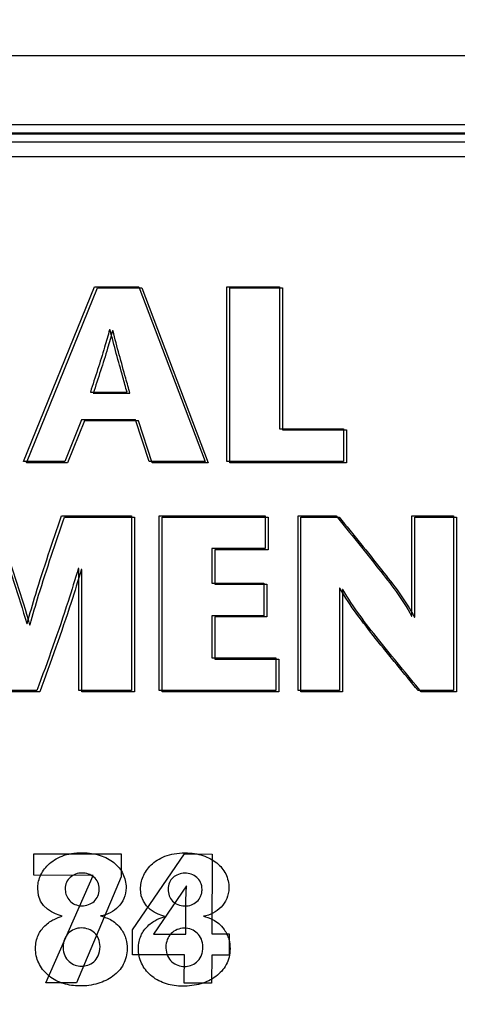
# Model space of a CAD drawing. Header units: inches. Extents: x 0 to 34, y 0 to 22.
# Tile 50 of 68: x 19.428 to 19.691, y 16.9 to 17.491. Entities that reach past the tile are written whole.
import ezdxf

# ---------------------------------------------------------------- set-up
doc = ezdxf.new("R2010")
doc.units = ezdxf.units.IN
doc.header["$LTSCALE"] = 1.87
doc.header["$MEASUREMENT"] = 0
doc.layers.get('0').update_dxf_attribs({"linetype": 'CONTINUOUS'})
for name, color, linetype in [('02___PRT_ALL_AXES', 7, 'CONTINUOUS'), ('DATUMCURVES', 7, 'CONTINUOUS'), ('DIMENSIONS', 7, 'CONTINUOUS')]:
    doc.layers.add(name, color=color, linetype=linetype)
doc.styles.get("Standard").update_dxf_attribs({"font": 'txt', "width": 0.8})
doc.dimstyles.new('DIMSTYLE_1', dxfattribs={"dimtxt": 0.125, "dimasz": 0.18, "dimexe": 0.18, "dimexo": 0.0625, "dimgap": 0.09, "dimtad": 0, "dimtih": 1, "dimtoh": 1, "dimzin": 4, "dimdsep": 46, "dimtxsty": 'STANDARD', "dimblk": '_FILLED', "dimblk1": '_FILLED', "dimblk2": '_FILLED', "dimcen": 0.09, "dimadec": 0, "dimazin": 0, "dimtp": 0.01, "dimtm": 0.01, "dimtfac": 1, "dimtofl": 0, "dimtmove": 0, "dimatfit": 3, "dimldrblk": '_FILLED', "dimfxl": 1, "dimtolj": 1, "dimtzin": 4, "dimarcsym": 0})

# ---------------------------------------------------------------- blocks, each defined once
blk = doc.blocks.new('_FILLED')
at = {"color": 0, "linetype": 'BYBLOCK'}
blk.add_solid([(0, 0), (-1, 0.1736), (-1, -0.1736)], dxfattribs=at)
blk = doc.blocks.new('*D22')
at = {"layer": 'DIMENSIONS', "color": 2, "linetype": 'CONTINUOUS'}
for p, q in [((18.14534, 17.52793), (18.14534, 19.20516)), ((19.15928, 16.6379), (19.15928, 19.20516)), ((18.14534, 19.08016), (17.75898, 19.08016)), ((19.15928, 19.08016), (19.51928, 19.08016))]:
    blk.add_line(p, q, dxfattribs=at)
at = {"layer": 'DIMENSIONS', "color": 2, "linetype": 'CONTINUOUS', "xscale": 0.18, "yscale": 0.18, "zscale": 0.18}
blk.add_blockref('_FILLED', (18.14534, 19.08016), dxfattribs=at)
at = {"layer": 'DIMENSIONS', "color": 2, "linetype": 'CONTINUOUS', "xscale": 0.18, "yscale": 0.18, "zscale": 0.18, "rotation": 180}
blk.add_blockref('_FILLED', (19.15928, 19.08016), dxfattribs=at)
at = {"layer": 'DIMENSIONS', "color": 2, "linetype": 'CONTINUOUS', "insert": (17.69648, 19.14266), "char_height": 0.125, "width": 1.325, "attachment_point": 3, "line_spacing_factor": 0.9}
blk.add_mtext('1.014{\\Ftxt.shx;\\W1.000000;\\H0.125000; }[25.75]', dxfattribs=at)
blk = doc.blocks.new('*D23')
at = {"layer": 'DIMENSIONS', "color": 2, "linetype": 'CONTINUOUS'}
for p, q in [((18.14534, 17.52793), (18.14534, 19.95516)), ((19.75928, 16.6379), (19.75928, 19.95516)), ((18.14534, 19.83016), (17.78534, 19.83016)), ((19.75928, 19.83016), (20.11928, 19.83016))]:
    blk.add_line(p, q, dxfattribs=at)
at = {"layer": 'DIMENSIONS', "color": 2, "linetype": 'CONTINUOUS', "xscale": 0.18, "yscale": 0.18, "zscale": 0.18}
blk.add_blockref('_FILLED', (18.14534, 19.83016), dxfattribs=at)
at = {"layer": 'DIMENSIONS', "color": 2, "linetype": 'CONTINUOUS', "xscale": 0.18, "yscale": 0.18, "zscale": 0.18, "rotation": 180}
blk.add_blockref('_FILLED', (19.75928, 19.83016), dxfattribs=at)
at = {"layer": 'DIMENSIONS', "color": 2, "linetype": 'CONTINUOUS', "insert": (18.93762, 19.89266), "char_height": 0.125, "width": 1.325, "attachment_point": 2, "line_spacing_factor": 0.9}
blk.add_mtext('1.614{\\Ftxt.shx;\\W1.000000;\\H0.125000; }[40.99]', dxfattribs=at)

msp = doc.modelspace()

# ---------------------------------------------------------------- linework, layer by layer
at = {"color": 7, "linetype": 'CONTINUOUS'}
for p, q in [((18.15395, 17.46971), (20.20586, 17.46971)), ((18.34148, 17.42829), (20.04645, 17.42829)), ((18.34148, 17.42337), (20.04646, 17.42337)), ((18.34201, 17.42285), (20.04593, 17.42285)), ((18.34201, 17.41793), (20.04593, 17.41793))]:
    msp.add_line(p, q, dxfattribs=at)
at = {"layer": '02___PRT_ALL_AXES', "color": 7, "linetype": 'CONTINUOUS'}
msp.add_line((20.03728, 17.40904), (18.34474, 17.40904), dxfattribs=at)
at = {"layer": 'DATUMCURVES', "color": 40, "linetype": 'CONTINUOUS'}
for p, q in [((19.4307, 17.22601), (19.47341, 17.3309)), ((19.43248, 17.2253), (19.47519, 17.33019)), ((19.47341, 17.3309), (19.49993, 17.3309)), ((19.47519, 17.33019), (19.50171, 17.33019)), ((19.49993, 17.3309), (19.53978, 17.22601)), ((19.50171, 17.33019), (19.54156, 17.2253)), ((19.55291, 17.22601), (19.55291, 17.3309)), ((19.55291, 17.3309), (19.58452, 17.3309)), ((19.55469, 17.2253), (19.55469, 17.33019)), ((19.55469, 17.33019), (19.5863, 17.33019)), ((19.58452, 17.3309), (19.58452, 17.24564)), ((19.5863, 17.33019), (19.5863, 17.24493)), ((19.4827, 17.30512), (19.48239, 17.30512)), ((19.48448, 17.30442), (19.48417, 17.30442)), ((19.47086, 17.26767), (19.49289, 17.26767)), ((19.47264, 17.26696), (19.49467, 17.26696)), ((19.46546, 17.25104), (19.45543, 17.22601)), ((19.46724, 17.25033), (19.45721, 17.2253)), ((19.49798, 17.25104), (19.46546, 17.25104)), ((19.49975, 17.25033), (19.46724, 17.25033)), ((19.50622, 17.22601), (19.49798, 17.25104)), ((19.508, 17.2253), (19.49975, 17.25033)), ((19.58452, 17.24564), (19.62288, 17.24564)), ((19.62288, 17.24564), (19.62288, 17.22601)), ((19.5863, 17.24493), (19.62466, 17.24493)), ((19.62466, 17.24493), (19.62466, 17.2253)), ((19.45543, 17.22601), (19.4307, 17.22601)), ((19.45721, 17.2253), (19.43248, 17.2253)), ((19.53978, 17.22601), (19.50622, 17.22601)), ((19.54156, 17.2253), (19.508, 17.2253)), ((19.62288, 17.22601), (19.55291, 17.22601)), ((19.62466, 17.2253), (19.55469, 17.2253)), ((19.45358, 17.19333), (19.49555, 17.19333)), ((19.45536, 17.19262), (19.49733, 17.19262)), ((19.49555, 17.19333), (19.49555, 17.08844)), ((19.49733, 17.19262), (19.49733, 17.08773)), ((19.51224, 17.08844), (19.51224, 17.19333)), ((19.51224, 17.19333), (19.57592, 17.19333)), ((19.51402, 17.08773), (19.51402, 17.19262)), ((19.51402, 17.19262), (19.5777, 17.19262)), ((19.57592, 17.19333), (19.57592, 17.17369)), ((19.5777, 17.19262), (19.5777, 17.17298)), ((19.5956, 17.08844), (19.5956, 17.19333)), ((19.5956, 17.19333), (19.61853, 17.19333)), ((19.59738, 17.08773), (19.59738, 17.19262)), ((19.59738, 17.19262), (19.62031, 17.19262)), ((19.66407, 17.13324), (19.66407, 17.19333)), ((19.66407, 17.19333), (19.68895, 17.19333)), ((19.66585, 17.13253), (19.66585, 17.19262)), ((19.66585, 17.19262), (19.69073, 17.19262)), ((19.68895, 17.19333), (19.68895, 17.08844)), ((19.69073, 17.19262), (19.69073, 17.08773)), ((19.54386, 17.17369), (19.54386, 17.15302)), ((19.57592, 17.17369), (19.54386, 17.17369)), ((19.54564, 17.17298), (19.54564, 17.1523)), ((19.5777, 17.17298), (19.54564, 17.17298)), ((19.46393, 17.16186), (19.46363, 17.16186)), ((19.46393, 17.08844), (19.46393, 17.16186)), ((19.46571, 17.16115), (19.46541, 17.16115)), ((19.46571, 17.08773), (19.46571, 17.16115)), ((19.54386, 17.15302), (19.57516, 17.15302)), ((19.54564, 17.1523), (19.57694, 17.1523)), ((19.57516, 17.15302), (19.57516, 17.13339)), ((19.57694, 17.1523), (19.57694, 17.13268)), ((19.62047, 17.14987), (19.62047, 17.08844)), ((19.62078, 17.14987), (19.62047, 17.14987)), ((19.62224, 17.14916), (19.62224, 17.08773)), ((19.62256, 17.14916), (19.62224, 17.14916)), ((19.54386, 17.13339), (19.54386, 17.10807)), ((19.57516, 17.13339), (19.54386, 17.13339)), ((19.66377, 17.13324), (19.66407, 17.13324)), ((19.43261, 17.12874), (19.43291, 17.12874)), ((19.43439, 17.12803), (19.43469, 17.12803)), ((19.54564, 17.13268), (19.54564, 17.10736)), ((19.57694, 17.13268), (19.54564, 17.13268)), ((19.66555, 17.13253), (19.66585, 17.13253)), ((19.54386, 17.10807), (19.58237, 17.10807)), ((19.54564, 17.10736), (19.58415, 17.10736)), ((19.58237, 17.10807), (19.58237, 17.08844)), ((19.58415, 17.10736), (19.58415, 17.08773)), ((19.43876, 17.08844), (19.41883, 17.08844)), ((19.44054, 17.08773), (19.42061, 17.08773)), ((19.49555, 17.08844), (19.46393, 17.08844)), ((19.49733, 17.08773), (19.46571, 17.08773)), ((19.58237, 17.08844), (19.51224, 17.08844)), ((19.58415, 17.08773), (19.51402, 17.08773)), ((19.62047, 17.08844), (19.5956, 17.08844)), ((19.62224, 17.08773), (19.59738, 17.08773)), ((19.68895, 17.08844), (19.66782, 17.08844)), ((19.69073, 17.08773), (19.66959, 17.08773)), ((19.4369, 16.97759), (19.43693, 16.99047)), ((19.43693, 16.99047), (19.48946, 16.99034)), ((19.48946, 16.99034), (19.48942, 16.97658)), ((19.49627, 16.9448), (19.52746, 16.99036)), ((19.52746, 16.99036), (19.54401, 16.99032)), ((19.54401, 16.99032), (19.54378, 16.94247)), ((19.47254, 16.97751), (19.4369, 16.97759)), ((19.44406, 16.91305), (19.47254, 16.97751)), ((19.48942, 16.97658), (19.46262, 16.91301)), ((19.52853, 16.97115), (19.50869, 16.94221)), ((19.52829, 16.9626), (19.52853, 16.97115)), ((19.52824, 16.94217), (19.52829, 16.9626)), ((19.49623, 16.9298), (19.49627, 16.9448)), ((19.50869, 16.94221), (19.52824, 16.94217)), ((19.54378, 16.94247), (19.55433, 16.94244)), ((19.55433, 16.94244), (19.5543, 16.92967)), ((19.52731, 16.92973), (19.49623, 16.9298)), ((19.52727, 16.91285), (19.52731, 16.92973)), ((19.54375, 16.92969), (19.54371, 16.91281)), ((19.5543, 16.92967), (19.54375, 16.92969)), ((19.46262, 16.91301), (19.44406, 16.91305)), ((19.54371, 16.91281), (19.52727, 16.91285))]:
    msp.add_line(p, q, dxfattribs=at)
for points, knots in [([(19.48239, 17.30512), (19.48145, 17.30164), (19.47789, 17.28906), (19.47369, 17.27669), (19.47086, 17.26767)], [0, 0, 0, 0, 0.276455, 1, 1, 1, 1]), ([(19.49289, 17.26767), (19.49206, 17.27067), (19.48854, 17.28312), (19.48509, 17.29559), (19.4827, 17.30512)], [0, 0, 0, 0, 0.240594, 1, 1, 1, 1]), ([(19.48417, 17.30442), (19.48323, 17.30093), (19.47967, 17.28836), (19.47546, 17.27598), (19.47264, 17.26696)], [0, 0, 0, 0, 0.276509, 1, 1, 1, 1]), ([(19.49467, 17.26696), (19.49384, 17.26996), (19.49032, 17.28241), (19.48686, 17.29488), (19.48448, 17.30442)], [0, 0, 0, 0, 0.240556, 1, 1, 1, 1]), ([(19.41118, 17.19333), (19.41299, 17.18829), (19.42066, 17.16695), (19.42784, 17.14541), (19.43261, 17.12874)], [0, 0, 0, 0, 0.235701, 1, 1, 1, 1]), ([(19.41296, 17.19262), (19.41476, 17.18758), (19.42244, 17.16624), (19.42962, 17.1447), (19.43439, 17.12803)], [0, 0, 0, 0, 0.235704, 1, 1, 1, 1]), ([(19.43291, 17.12874), (19.43453, 17.13465), (19.44082, 17.15637), (19.44823, 17.17773), (19.45358, 17.19333)], [0, 0, 0, 0, 0.270709, 1, 1, 1, 1]), ([(19.43469, 17.12803), (19.43631, 17.13394), (19.4426, 17.15566), (19.45001, 17.17702), (19.45536, 17.19262)], [0, 0, 0, 0, 0.270709, 1, 1, 1, 1]), ([(19.61853, 17.19333), (19.62709, 17.18282), (19.64277, 17.16334), (19.6584, 17.14345), (19.66377, 17.13324)], [0, 0, 0, 0, 0.540203, 1, 1, 1, 1]), ([(19.62031, 17.19262), (19.62886, 17.18211), (19.64455, 17.16263), (19.66018, 17.14274), (19.66555, 17.13253)], [0, 0, 0, 0, 0.540203, 1, 1, 1, 1]), ([(19.46363, 17.16186), (19.46167, 17.15523), (19.45404, 17.13053), (19.44526, 17.10622), (19.43876, 17.08844)], [0, 0, 0, 0, 0.267521, 1, 1, 1, 1]), ([(19.46541, 17.16115), (19.46345, 17.15452), (19.45582, 17.12982), (19.44704, 17.10551), (19.44054, 17.08773)], [0, 0, 0, 0, 0.267521, 1, 1, 1, 1]), ([(19.66782, 17.08844), (19.65921, 17.09884), (19.64274, 17.11865), (19.62693, 17.13921), (19.62078, 17.14987)], [0, 0, 0, 0, 0.523127, 1, 1, 1, 1]), ([(19.66959, 17.08773), (19.66099, 17.09813), (19.64452, 17.11794), (19.62871, 17.1385), (19.62256, 17.14916)], [0, 0, 0, 0, 0.523123, 1, 1, 1, 1]), ([(19.43921, 16.96954), (19.43921, 16.9719), (19.44021, 16.97697), (19.44495, 16.98419), (19.45187, 16.98873), (19.45925, 16.99077), (19.46558, 16.99129), (19.47173, 16.99085), (19.47847, 16.98925), (19.48549, 16.9855), (19.49095, 16.97882), (19.49233, 16.97298), (19.49229, 16.97008)], [0, 0, 0, 0, 0.137119, 0.274239, 0.411358, 0.479918, 0.548478, 0.604918, 0.661358, 0.774239, 0.887119, 1, 1, 1, 1]), ([(19.50099, 16.9694), (19.501, 16.97176), (19.502, 16.97683), (19.50673, 16.98405), (19.51365, 16.98859), (19.52103, 16.99063), (19.52736, 16.99116), (19.53351, 16.9907), (19.54025, 16.9891), (19.54727, 16.98535), (19.55273, 16.97868), (19.55411, 16.97284), (19.55407, 16.96995)], [0, 0, 0, 0, 0.137109, 0.274218, 0.411327, 0.479881, 0.548436, 0.604881, 0.661327, 0.774218, 0.887109, 1, 1, 1, 1]), ([(19.47619, 16.96924), (19.4762, 16.9724), (19.47369, 16.97724), (19.46562, 16.97982), (19.45929, 16.97751), (19.45634, 16.97346), (19.45573, 16.97057), (19.45576, 16.969), (19.45576, 16.96886)], [0, 0, 0, 0, 0.238964, 0.477929, 0.732401, 0.859637, 0.986872, 1, 1, 1, 1]), ([(19.53796, 16.96908), (19.53797, 16.97067), (19.53734, 16.97346), (19.53415, 16.97751), (19.52739, 16.97967), (19.52108, 16.97736), (19.51812, 16.97331), (19.51754, 16.97055), (19.51754, 16.96913)], [0, 0, 0, 0, 0.120905, 0.241811, 0.483621, 0.741811, 0.870905, 1, 1, 1, 1]), ([(19.45576, 16.96886), (19.45581, 16.96769), (19.4563, 16.96517), (19.45826, 16.96208), (19.4614, 16.95984), (19.46558, 16.95899), (19.46989, 16.95973), (19.47437, 16.96238), (19.47618, 16.96613), (19.47619, 16.96924)], [0, 0, 0, 0, 0.116885, 0.24838, 0.379876, 0.511371, 0.633528, 0.755686, 1, 1, 1, 1]), ([(19.49229, 16.97008), (19.49227, 16.96785), (19.49137, 16.9634), (19.48669, 16.95662), (19.48098, 16.95373), (19.47704, 16.95313)], [0, 0, 0, 0, 0.25, 0.5, 1, 1, 1, 1]), ([(19.51754, 16.96913), (19.51753, 16.96782), (19.51801, 16.96514), (19.52004, 16.96193), (19.52318, 16.9597), (19.52736, 16.95887), (19.53166, 16.95958), (19.53502, 16.96156), (19.53696, 16.96421), (19.53781, 16.9668), (19.53796, 16.96835), (19.53796, 16.96908)], [0, 0, 0, 0, 0.129738, 0.259477, 0.389215, 0.518953, 0.639215, 0.759477, 0.879738, 0.939869, 1, 1, 1, 1]), ([(19.55407, 16.96995), (19.55405, 16.96771), (19.55315, 16.96327), (19.54847, 16.95647), (19.54276, 16.95359), (19.53882, 16.95299)], [0, 0, 0, 0, 0.25, 0.5, 1, 1, 1, 1]), ([(19.45479, 16.91251), (19.45442, 16.91263), (19.45073, 16.91383), (19.4448, 16.91735), (19.43924, 16.92458), (19.43759, 16.93215), (19.43821, 16.93799), (19.43941, 16.94158), (19.44121, 16.94467), (19.44369, 16.94743), (19.44642, 16.94965), (19.44996, 16.95168), (19.45238, 16.95247), (19.45383, 16.95296)], [0, 0, 0, 0, 0.015355, 0.153546, 0.291737, 0.429928, 0.496547, 0.563166, 0.629785, 0.696404, 0.772303, 0.848202, 1, 1, 1, 1]), ([(19.47704, 16.95313), (19.47859, 16.95268), (19.48172, 16.95183), (19.48623, 16.94891), (19.48921, 16.9457), (19.49124, 16.94222), (19.49265, 16.93837), (19.49342, 16.93172), (19.49131, 16.92361), (19.48489, 16.91652), (19.47572, 16.9121), (19.46471, 16.91057), (19.45779, 16.9116), (19.45479, 16.91251)], [0, 0, 0, 0, 0.107352, 0.161028, 0.214704, 0.249615, 0.284526, 0.354347, 0.485519, 0.616691, 0.747864, 0.879036, 1, 1, 1, 1]), ([(19.51657, 16.91236), (19.5162, 16.91248), (19.51251, 16.91369), (19.50658, 16.91721), (19.50101, 16.92444), (19.49937, 16.93201), (19.49999, 16.93785), (19.50118, 16.94143), (19.50298, 16.94451), (19.50545, 16.94728), (19.5082, 16.94949), (19.51174, 16.95153), (19.51417, 16.95232), (19.51561, 16.95282)], [0, 0, 0, 0, 0.015377, 0.153767, 0.292157, 0.430547, 0.497171, 0.563796, 0.630421, 0.697045, 0.772784, 0.848523, 1, 1, 1, 1]), ([(19.53882, 16.95299), (19.54037, 16.95254), (19.54351, 16.95169), (19.54801, 16.94877), (19.551, 16.94557), (19.55302, 16.94208), (19.55443, 16.93822), (19.5552, 16.93158), (19.55309, 16.92347), (19.54667, 16.91638), (19.5375, 16.91195), (19.52649, 16.9104), (19.51957, 16.91144), (19.51657, 16.91236)], [0, 0, 0, 0, 0.106952, 0.160427, 0.213903, 0.248757, 0.283611, 0.353318, 0.484697, 0.616076, 0.747455, 0.878834, 1, 1, 1, 1]), ([(19.47666, 16.93471), (19.47667, 16.9382), (19.47472, 16.94241), (19.46994, 16.9454), (19.46542, 16.94622), (19.46096, 16.94535), (19.45742, 16.9429), (19.45504, 16.93928), (19.45443, 16.93589), (19.45445, 16.93416), (19.45446, 16.93398)], [0, 0, 0, 0, 0.235068, 0.352602, 0.470136, 0.598734, 0.727332, 0.85593, 0.984528, 1, 1, 1, 1]), ([(19.53844, 16.93455), (19.53843, 16.93629), (19.53779, 16.93945), (19.53529, 16.943), (19.5317, 16.94525), (19.52719, 16.94607), (19.52273, 16.94519), (19.5192, 16.94274), (19.51682, 16.93913), (19.51621, 16.93574), (19.51623, 16.93401), (19.51624, 16.93383)], [0, 0, 0, 0, 0.117638, 0.235277, 0.352915, 0.470553, 0.599045, 0.727536, 0.856028, 0.984519, 1, 1, 1, 1]), ([(19.45446, 16.93398), (19.45451, 16.93232), (19.45527, 16.92898), (19.45786, 16.92556), (19.4616, 16.92342), (19.46543, 16.92276), (19.46933, 16.92333), (19.47428, 16.92596), (19.47665, 16.93037), (19.47666, 16.93471)], [0, 0, 0, 0, 0.121576, 0.25666, 0.391744, 0.526828, 0.645121, 0.763414, 1, 1, 1, 1]), ([(19.51624, 16.93383), (19.51629, 16.93216), (19.51705, 16.92882), (19.51964, 16.92541), (19.52338, 16.92328), (19.52721, 16.92258), (19.53111, 16.92319), (19.53482, 16.92515), (19.53717, 16.92817), (19.53823, 16.93144), (19.53844, 16.93354), (19.53844, 16.93455)], [0, 0, 0, 0, 0.121781, 0.257093, 0.392406, 0.527718, 0.645788, 0.763859, 0.881929, 0.940965, 1, 1, 1, 1])]:
    msp.add_open_spline(points, degree=3, knots=knots, dxfattribs=at)
for points in [[(19.45383, 16.95296), (19.44995, 16.9542), (19.43918, 16.95755), (19.43921, 16.96954)], [(19.51561, 16.95282), (19.51172, 16.95405), (19.50096, 16.95741), (19.50099, 16.9694)]]:
    msp.add_open_spline(points, degree=3, dxfattribs=at)

# ---------------------------------------------------------------- dimensions: what is measured, and where the dimension line sits
at = {"layer": 'DIMENSIONS', "color": 2, "linetype": 'CONTINUOUS'}
for base, p2, picture, middle in [((19.75928, 19.83016), (19.75928, 16.6379), '*D23', (18.78762, 19.83016)), ((19.15928, 19.08016), (19.15928, 16.6379), '*D22', (16.73398, 19.08016))]:
    dim = msp.add_linear_dim(base=base, p1=(18.14534, 17.52793), p2=p2, dimstyle='DIMSTYLE_1', dxfattribs=at)
    dim.commit()
    dim.dimension.update_dxf_attribs({"geometry": picture, "text_midpoint": middle, "dimtype": 160})

doc.saveas('drawing.dxf')
